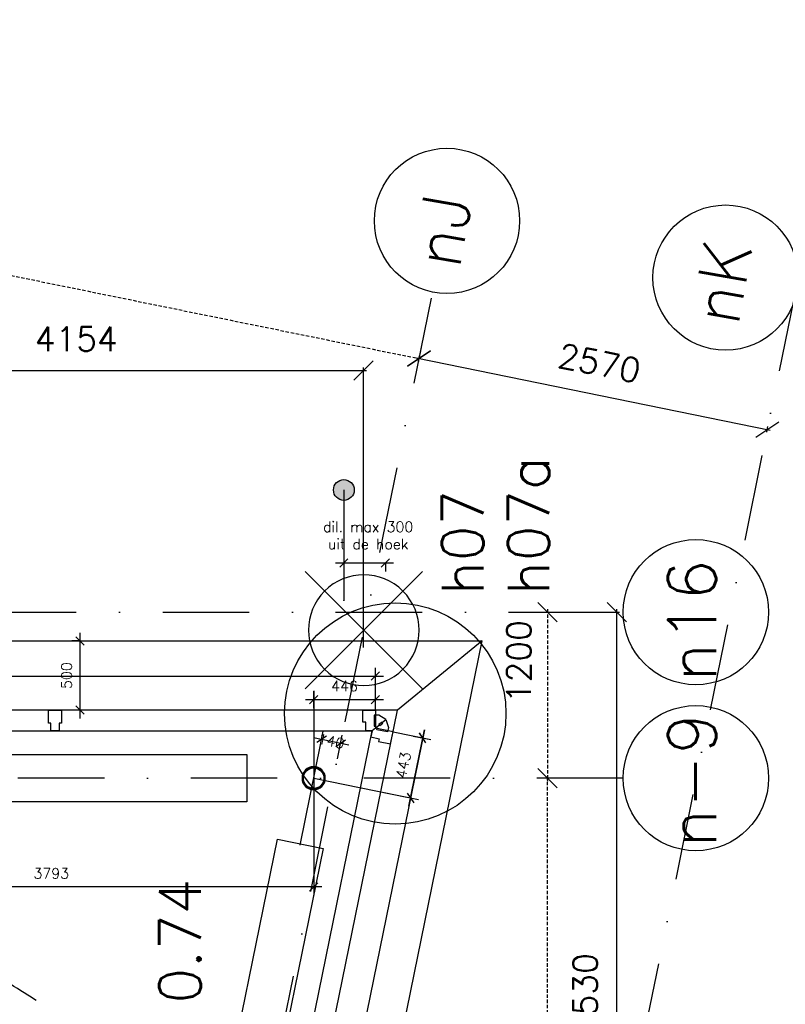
# Model space of a CAD drawing. Extents: x -33344 to 2055880, y -64816 to 121260.
# Tile 130 of 133: x 50468 to 56002, y 91142 to 98259. Entities that reach past the tile are written whole.
import ezdxf

# ---------------------------------------------------------------- set-up
doc = ezdxf.new("R2010")
doc.units = 0
doc.header["$LTSCALE"] = 50
doc.header["$MEASUREMENT"] = 0
doc.header["$PDMODE"] = 3
doc.header["$PDSIZE"] = 0.1
for name, pattern in [('DASHED', [0.75, 0.5, -0.25]), ('STRAM_0WT$1$DASHDOT', [25, 12.5, -6.25, 0, -6.25]), ('STRAM_0WT$1$DD1', [2.66667, 1.66667, -0.5, 0, -0.5])]:
    doc.linetypes.add(name, pattern=pattern)
doc.layers.get('0').update_dxf_attribs({"linetype": 'CONTINUOUS'})
doc.layers.get('DEFPOINTS').update_dxf_attribs({"linetype": 'CONTINUOUS'})
for name, color, linetype in [('_DETAILNUMMERS', 4, 'CONTINUOUS'), ('_DETAILNUMMERSTEKST', 4, 'CONTINUOUS'), ('A--A28--_F-2--', 7, 'CONTINUOUS'), ('A--L13A1_VLOEREN', 1, 'CONTINUOUS'), ('A--L21--', 3, 'CONTINUOUS'), ('A--L21A3_BUITENWAND', 3, 'CONTINUOUS'), ('A--L22A2_BINNENWAND', 2, 'CONTINUOUS'), ('A--L28--', 7, 'CONTINUOUS'), ('A--L28--_F-2--', 7, 'CONTINUOUS'), ('A--L31--', 2, 'CONTINUOUS'), ('A--L31--_F-2--', 7, 'CONTINUOUS'), ('A--L32--_F-23-', 2, 'CONTINUOUS'), ('A--M$1A-_F123-', 1, 'CONTINUOUS'), ('A--T$1A-_F123-_RN', 4, 'CONTINUOUS'), ('STRAM_0WT$0$A--L$7A-_STRA0', 1, 'STRAM_0WT$1$DASHDOT'), ('STRAM_0WT$0$A--L$7A1-_STR0', 1, 'CONTINUOUS'), ('STRAM_0WT$0$A--L$7A3-_STR0', 3, 'CONTINUOUS'), ('STRAM_0WT$0$A--L90--_F---0', 250, 'CONTINUOUS'), ('STRAM_0WT$1$A--L90--_F-23-', 7, 'CONTINUOUS'), ('STRAM_0WT$1$A--L90--_F123-', 7, 'CONTINUOUS'), ('STRAM_0WT$1$A--M$1A-_F123-', 1, 'CONTINUOUS'), ('STRAM_0WT$1$STRAMIEN', 1, 'STRAM_0WT$1$DD1'), ('X--LR---_CP', 7, 'CONTINUOUS'), ('XREF', 7, 'CONTINUOUS')]:
    doc.layers.add(name, color=color, linetype=linetype)
doc.styles.add('ALFA-0_25', font='ROMANS')
doc.styles.add('STRAM_0WT$1$HIEMSTRA', font='romans.shx')
doc.dimstyles.new('STANDARD$0', dxfattribs={"dimscale": 30, "dimtxt": 2.5, "dimasz": 2, "dimexe": 2, "dimexo": 0, "dimgap": 2, "dimtad": 1, "dimdec": 0, "dimzin": 0, "dimtxsty": 'ALFA-0_25', "dimblk1": 'OBLIQUE', "dimblk2": 'OBLIQUE', "dimsah": 1, "dimcen": -3, "dimdle": 2, "dimclrd": 1, "dimclre": 1, "dimclrt": 2, "dimazin": 3, "dimtfac": 0.666667, "dimtofl": 0, "dimtmove": 0, "dimatfit": 3, "dimtvp": 0.833333, "dimtolj": 1, "dimtzin": 0})
doc.dimstyles.new('STRAM_0WT$0$STANDARD', dxfattribs={"dimscale": 70, "dimtxt": 2.5, "dimasz": 2, "dimexe": 0.3, "dimexo": 0.3, "dimgap": 2, "dimtad": 1, "dimdec": 0, "dimzin": 0, "dimtxsty": 'STRAM_0WT$1$HIEMSTRA', "dimblk1": 'STRAM_0WT$0$_OBLIQUE', "dimblk2": 'STRAM_0WT$0$_OBLIQUE', "dimsah": 1, "dimcen": -0.09, "dimdle": 0.3, "dimclrd": 1, "dimclre": 1, "dimclrt": 4, "dimazin": 3, "dimtfac": 1, "dimtdec": 4, "dimtix": 1, "dimtofl": 0, "dimtmove": 0, "dimatfit": 3, "dimtvp": 625, "dimtolj": 1, "dimtzin": 0})

# ---------------------------------------------------------------- blocks, each defined once
blk = doc.blocks.new('Q020656-')
at = {"layer": 'A--A28--_F-2--', "color": 3}
for points in [[(-52.4, 52.4), (-59.5, 59.5), (-28.4, 68.5), (-32.2, 77.7)], [(-28.4, 68.5), (-32.2, 77.7), (0, 74.2), (0, 84.2)], [(0, 74.2), (0, 84.2), (28.4, 68.5), (32.2, 77.7)], [(28.4, 68.5), (32.2, 77.7), (52.4, 52.4), (59.5, 59.5)], [(-74.2, 0), (-84.2, 0), (-68.5, 28.4), (-77.7, 32.2)], [(-68.5, -28.4), (-77.7, -32.2), (-74.2, 0), (-84.2, 0)], [(-68.5, 28.4), (-77.7, 32.2), (-52.4, 52.4), (-59.5, 59.5)], [(52.4, 52.4), (59.5, 59.5), (68.5, 28.4), (77.7, 32.2)], [(68.5, 28.4), (77.7, 32.2), (74.2, 0), (84.2, 0)], [(74.2, 0), (84.2, 0), (68.5, -28.4), (77.7, -32.2)], [(-52.4, -52.4), (-59.5, -59.5), (-68.5, -28.4), (-77.7, -32.2)], [(-28.4, -68.5), (-32.2, -77.7), (-52.4, -52.4), (-59.5, -59.5)], [(0, -74.2), (0, -84.2), (-28.4, -68.5), (-32.2, -77.7)], [(28.4, -68.5), (32.2, -77.7), (0, -74.2), (0, -84.2)], [(52.4, -52.4), (59.5, -59.5), (28.4, -68.5), (32.2, -77.7)], [(68.5, -28.4), (77.7, -32.2), (52.4, -52.4), (59.5, -59.5)]]:
    blk.add_solid(points, dxfattribs=at)
at = {"layer": 'A--L28--_F-2--', "color": 3, "linetype": 'CONTINUOUS'}
blk.add_lwpolyline([(0, 84.2, 1), (0, -84.2, 1), (0, 84.2), (0, 74.2, -1), (0, -74.2, -1), (0, 74.2)], format="xyb", close=True, dxfattribs=at)
at = {"layer": 'X--LR---_CP', "color": 4, "linetype": 'CONTINUOUS'}
blk.add_point((0, 0), dxfattribs=at)
blk = doc.blocks.new('_OBLIQUE')
at = {"color": 0, "linetype": 'BYBLOCK'}
blk.add_line((-0.5, -0.5), (0.5, 0.5), dxfattribs=at)
blk = doc.blocks.new('*D255')
at = {"layer": 'A--M$1A-_F123-', "color": 1}
for p, q in [((52627.2, 92944.9), (52662.1, 93116.5)), ((52591.4, 93069.7), (52846.1, 93017.8)), ((52764.4, 92917), (52799.3, 93088.5))]:
    blk.add_line(p, q, dxfattribs=at)
at = {"layer": 'DEFPOINTS', "color": 0}
for p in [(52787.3, 93029.7), (52627.2, 92944.9), (52764.4, 92917)]:
    blk.add_point(p, dxfattribs=at)
at = {"layer": 'A--M$1A-_F123-', "color": 1, "xscale": 60, "yscale": 60, "zscale": 60}
for p, rotation in [((52650.2, 93057.7), 168.4862903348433), ((52787.3, 93029.7), 348.4862903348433)]:
    blk.add_blockref('_OBLIQUE', p, dxfattribs=dict(at, rotation=rotation))
at = {"layer": 'A--M$1A-_F123-', "color": 2, "insert": (52718.8, 93043.7), "char_height": 75, "attachment_point": 5, "rotation": 348.48629, "style": 'ALFA-0_25'}
blk.add_mtext('\\A1;140', dxfattribs=at)
blk = doc.blocks.new('*D517')
at = {"layer": 'A--M$1A-_F123-', "color": 1, "linetype": 'CONTINUOUS'}
for p, q in [((52592.9, 93409), (52592.9, 91930.6)), ((48799.5, 92084.8), (48799.5, 91930.6)), ((52652.9, 91990.6), (48739.5, 91990.6))]:
    blk.add_line(p, q, dxfattribs=at)
at = {"layer": 'DEFPOINTS', "color": 0, "linetype": 'CONTINUOUS'}
for p in [(52592.9, 93409), (48799.5, 92084.8), (48799.5, 91990.6)]:
    blk.add_point(p, dxfattribs=at)
at = {"layer": 'A--M$1A-_F123-', "color": 1, "linetype": 'CONTINUOUS', "xscale": 60, "yscale": 60, "zscale": 60, "rotation": 180}
blk.add_blockref('_OBLIQUE', (48799.5, 91990.6), dxfattribs=at)
at = {"layer": 'A--M$1A-_F123-', "color": 1, "linetype": 'CONTINUOUS', "xscale": 60, "yscale": 60, "zscale": 60}
blk.add_blockref('_OBLIQUE', (52592.9, 91990.6), dxfattribs=at)
at = {"layer": 'A--M$1A-_F123-', "color": 2, "linetype": 'CONTINUOUS', "insert": (50696.2, 92088.1), "char_height": 75, "attachment_point": 5, "style": 'ALFA-0_25'}
blk.add_mtext('\\A1;3793', dxfattribs=at)
blk = doc.blocks.new('*D635')
at = {"layer": 'A--M$1A-_F123-', "color": 1, "linetype": 'CONTINUOUS'}
for p, q in [((52592.9, 93283), (52592.9, 93404.8)), ((53038.6, 93268.5), (53038.6, 93404.8)), ((52532.9, 93344.8), (53098.6, 93344.8))]:
    blk.add_line(p, q, dxfattribs=at)
at = {"layer": 'DEFPOINTS', "color": 0, "linetype": 'CONTINUOUS'}
for p in [(53038.6, 93344.8), (52592.9, 93283), (53038.6, 93268.5)]:
    blk.add_point(p, dxfattribs=at)
at = {"layer": 'A--M$1A-_F123-', "color": 1, "linetype": 'CONTINUOUS', "xscale": 60, "yscale": 60, "zscale": 60, "rotation": 180}
blk.add_blockref('_OBLIQUE', (52592.9, 93344.8), dxfattribs=at)
at = {"layer": 'A--M$1A-_F123-', "color": 1, "linetype": 'CONTINUOUS', "xscale": 60, "yscale": 60, "zscale": 60}
blk.add_blockref('_OBLIQUE', (53038.6, 93344.8), dxfattribs=at)
at = {"layer": 'A--M$1A-_F123-', "color": 2, "linetype": 'CONTINUOUS', "insert": (52815.8, 93442.3), "char_height": 75, "attachment_point": 5, "style": 'ALFA-0_25'}
blk.add_mtext('\\A1;446', dxfattribs=at)
blk = doc.blocks.new('DILATATIEVOEG')
at = {"layer": 'A--L21A3_BUITENWAND', "linetype": 'CONTINUOUS'}
h = blk.add_hatch(color=256, dxfattribs=at)
edge = h.paths.add_edge_path()
edge.add_arc((-800, 0), 75, 0, 360)
blk.add_line((-800, 0), (0, 0), dxfattribs=at)
blk.add_circle((-800, 0), 75, dxfattribs=at)
at = {"layer": 'X--LR---_CP', "linetype": 'CONTINUOUS'}
blk.add_point((0, 0), dxfattribs=at)
blk = doc.blocks.new('*D678')
at = {"layer": 'A--M$1A-_F123-', "color": 1, "linetype": 'CONTINUOUS'}
for p, q in [((53171, 94331.6), (52751, 94331.6)), ((52811, 94331.6), (52811, 94271.6)), ((53111, 94331.6), (53111, 94271.6))]:
    blk.add_line(p, q, dxfattribs=at)
at = {"layer": 'DEFPOINTS', "color": 0, "linetype": 'CONTINUOUS'}
for p in [(52811, 94331.6, -17), (52811, 94331.6), (53111, 94331.6)]:
    blk.add_point(p, dxfattribs=at)
at = {"layer": 'A--M$1A-_F123-', "color": 1, "linetype": 'CONTINUOUS', "xscale": 60, "yscale": 60, "zscale": 60}
for p, rotation in [((52811, 94331.6), 179.9999999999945), ((53111, 94331.6), 359.9999999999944)]:
    blk.add_blockref('_OBLIQUE', p, dxfattribs=dict(at, rotation=rotation))
at = {"layer": 'A--M$1A-_F123-', "color": 2, "linetype": 'CONTINUOUS', "insert": (52986.7, 94531.1), "char_height": 75, "attachment_point": 5, "style": 'ALFA-0_25'}
blk.add_mtext('\\A1;dil. max 300\\Puit de hoek', dxfattribs=at)
blk = doc.blocks.new('STRAM_0WT$1$S090024-')
at = {"layer": 'STRAM_0WT$0$A--L90--_F---0', "linetype": 'CONTINUOUS'}
for points in [[(-0.000001, 5.999999), (-0.000001, -6)], [(-6.000001, 0), (5.999999, 0)]]:
    blk.add_lwpolyline(points, dxfattribs=at)
blk.add_lwpolyline([(-4.000001, 0, 1), (3.999998, 0, 1)], format="xyb", close=True, dxfattribs=at)
at = {"layer": 'STRAM_0WT$1$A--L90--_F-23-', "color": 255}
blk.add_circle((0, 0), 0.0123, dxfattribs=at)
at = {"layer": 'STRAM_0WT$1$A--L90--_F123-', "color": 2, "linetype": 'CONTINUOUS'}
for points in [[(-0.000001, 5.999999), (-0.000001, -6)], [(-6.000001, 0), (5.999999, 0)]]:
    blk.add_lwpolyline(points, dxfattribs=at)
blk.add_lwpolyline([(-4.000001, 0, 1), (3.999998, 0, 1)], format="xyb", close=True, dxfattribs=at)
blk = doc.blocks.new('STRAM_0WT$0$_OBLIQUE')
at = {"color": 0, "linetype": 'BYBLOCK'}
blk.add_line((-0.5, -0.5), (0.5, 0.5), dxfattribs=at)
blk = doc.blocks.new('*D1854')
at = {"layer": 'DEFPOINTS', "color": 0, "linetype": 'CONTINUOUS'}
for p in [(-26819.9, 63646.9), (-22665.6, 63477.1), (-22665.6, 61452.4)]:
    blk.add_point(p, dxfattribs=at)
at = {"layer": 'STRAM_0WT$1$A--M$1A-_F123-', "color": 1, "linetype": 'CONTINUOUS'}
for p, q in [((-26819.9, 63625.9), (-26819.9, 63456.1)), ((-22665.6, 61473.4), (-22665.6, 63498.1)), ((-26840.9, 63477.1), (-22644.6, 63477.1))]:
    blk.add_line(p, q, dxfattribs=at)
at = {"layer": 'STRAM_0WT$1$A--M$1A-_F123-', "color": 1, "linetype": 'CONTINUOUS', "xscale": 140, "yscale": 140, "zscale": 140, "rotation": 180}
blk.add_blockref('STRAM_0WT$0$_OBLIQUE', (-26819.9, 63477.1), dxfattribs=at)
at = {"layer": 'STRAM_0WT$1$A--M$1A-_F123-', "color": 1, "linetype": 'CONTINUOUS', "xscale": 140, "yscale": 140, "zscale": 140}
blk.add_blockref('STRAM_0WT$0$_OBLIQUE', (-22665.6, 63477.1), dxfattribs=at)
at = {"layer": 'STRAM_0WT$1$A--M$1A-_F123-', "color": 4, "linetype": 'CONTINUOUS', "insert": (-24742.8, 63704.6), "char_height": 175, "attachment_point": 5, "style": 'STRAM_0WT$1$HIEMSTRA'}
blk.add_mtext('\\A1;4154', dxfattribs=at)
blk = doc.blocks.new('*D1909')
at = {"color": 1, "linetype": 'BYBLOCK'}
for p, q in [((-34242.7, 66138.4), (-34273.4, 65987.8)), ((-34289.8, 66012.5), (-22245.1, 63559)), ((-22239.2, 63693.3), (-22269.9, 63542.7))]:
    blk.add_line(p, q, dxfattribs=at)
at = {"layer": 'DEFPOINTS', "color": 0, "linetype": 'BYBLOCK'}
for p in [(-34238.5, 66159), (-22235, 63713.9), (-22265.7, 63563.2)]:
    blk.add_point(p, dxfattribs=at)
at = {"color": 1, "linetype": 'BYBLOCK', "xscale": 140, "yscale": 140, "zscale": 140}
for p, rotation in [((-34269.2, 66008.4), 168.4862903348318), ((-22265.7, 63563.2), 348.4862903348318)]:
    blk.add_blockref('STRAM_0WT$0$_OBLIQUE', p, dxfattribs=dict(at, rotation=rotation))
at = {"color": 4, "linetype": 'BYBLOCK', "insert": (-28222, 65008.7), "char_height": 175, "attachment_point": 5, "rotation": 348.48629, "style": 'STRAM_0WT$1$HIEMSTRA'}
blk.add_mtext('\\A1;12250', dxfattribs=at)
blk = doc.blocks.new('*D1919')
at = {"layer": 'DEFPOINTS', "color": 0}
for p in [(-21147.6, 61729.8), (-20836.2, 61729.8), (-20735.9, 56200)]:
    blk.add_point(p, dxfattribs=at)
at = {"layer": 'STRAM_0WT$1$A--M$1A-_F123-', "color": 1}
for p, q in [((-21126.6, 61729.8), (-20815.2, 61729.8)), ((-20836.2, 56179), (-20836.2, 61750.8))]:
    blk.add_line(p, q, dxfattribs=at)
at = {"layer": 'STRAM_0WT$1$A--M$1A-_F123-', "color": 1, "xscale": 140, "yscale": 140, "zscale": 140}
for p, rotation in [((-20836.2, 61729.8), 90), ((-20836.2, 56200), 270)]:
    blk.add_blockref('STRAM_0WT$0$_OBLIQUE', p, dxfattribs=dict(at, rotation=rotation))
at = {"layer": 'STRAM_0WT$1$A--M$1A-_F123-', "color": 4, "insert": (-21063.7, 58964.9), "char_height": 175, "attachment_point": 5, "rotation": 90, "style": 'STRAM_0WT$1$HIEMSTRA'}
blk.add_mtext('\\A1;5530', dxfattribs=at)
blk = doc.blocks.new('*D1920')
at = {"color": 1, "linetype": 'BYBLOCK'}
blk.add_line((-21453.7, 61750.8), (-21453.7, 60508.8), dxfattribs=at)
at = {"layer": 'DEFPOINTS', "color": 0, "linetype": 'BYBLOCK'}
for p in [(-21453.7, 61729.8), (-21453.7, 60529.8), (-21453.7, 60529.8)]:
    blk.add_point(p, dxfattribs=at)
at = {"color": 1, "linetype": 'BYBLOCK', "xscale": 140, "yscale": 140, "zscale": 140}
for p, rotation in [((-21453.7, 61729.8), 90), ((-21453.7, 60529.8), 270)]:
    blk.add_blockref('STRAM_0WT$0$_OBLIQUE', p, dxfattribs=dict(at, rotation=rotation))
at = {"color": 4, "linetype": 'BYBLOCK', "insert": (-21660.9, 61372), "char_height": 175, "attachment_point": 5, "rotation": 90, "style": 'STRAM_0WT$1$HIEMSTRA'}
blk.add_mtext('\\A1;1200', dxfattribs=at)
blk = doc.blocks.new('*D1921')
at = {"color": 1, "linetype": 'BYBLOCK'}
blk.add_line((-21453.7, 56504), (-21453.7, 60550.8), dxfattribs=at)
at = {"layer": 'DEFPOINTS', "color": 0, "linetype": 'BYBLOCK'}
for p in [(-21453.7, 60529.8), (-21453.7, 60529.8), (-21453.7, 56525)]:
    blk.add_point(p, dxfattribs=at)
at = {"color": 1, "linetype": 'BYBLOCK', "xscale": 140, "yscale": 140, "zscale": 140}
for p, rotation in [((-21453.7, 60529.8), 90), ((-21453.7, 56525), 270)]:
    blk.add_blockref('STRAM_0WT$0$_OBLIQUE', p, dxfattribs=dict(at, rotation=rotation))
at = {"color": 4, "linetype": 'BYBLOCK', "insert": (-21681.2, 58527.4), "char_height": 175, "attachment_point": 5, "rotation": 90, "style": 'STRAM_0WT$1$HIEMSTRA'}
blk.add_mtext('\\A1;4005', dxfattribs=at)
blk = doc.blocks.new('*D1943')
at = {"layer": 'DEFPOINTS', "color": 0}
for p in [(-22273.9, 63522.9), (-19755.9, 63010), (-19747.7, 63050.3)]:
    blk.add_point(p, dxfattribs=at)
at = {"layer": 'STRAM_0WT$1$A--M$1A-_F123-', "color": 1}
for p, q in [((-22286.3, 63567.4), (-19727.1, 63046.1)), ((-22269.7, 63543.5), (-22261.5, 63583.8)), ((-19751.8, 63030.6), (-19743.5, 63070.9))]:
    blk.add_line(p, q, dxfattribs=at)
at = {"layer": 'STRAM_0WT$1$A--M$1A-_F123-', "color": 1, "xscale": 140, "yscale": 140, "zscale": 140}
for p, rotation in [((-22265.7, 63563.2), 168.4862903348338), ((-19747.7, 63050.3), 348.4862903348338)]:
    blk.add_blockref('STRAM_0WT$0$_OBLIQUE', p, dxfattribs=dict(at, rotation=rotation))
at = {"layer": 'STRAM_0WT$1$A--M$1A-_F123-', "color": 4, "insert": (-20961.3, 63529.7), "char_height": 175, "attachment_point": 5, "rotation": 348.48629, "style": 'STRAM_0WT$1$HIEMSTRA'}
blk.add_mtext('\\A1;2570', dxfattribs=at)
blk = doc.blocks.new('*D1965')
at = {"layer": 'DEFPOINTS', "color": 0}
for p in [(-51474.3, 62909.3), (-50061.5, 62275.8), (-52870, 61599.8), (-20789, 61599.8), (-35193.3, 59592.9)]:
    blk.add_point(p, dxfattribs=at)
at = {"layer": 'STRAM_0WT$1$A--M$1A-_F123-', "color": 1}
blk.add_arc((-45045.8, 61599.8), 5061, 168.48629, 180, dxfattribs=at)
at = {"layer": 'STRAM_0WT$1$A--M$1A-_F123-', "color": 1, "xscale": 140, "yscale": 140, "zscale": 140}
for p, rotation in [((-50005, 62610), 78.48629033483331), ((-50106.8, 61599.8), 269.9999999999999)]:
    blk.add_blockref('STRAM_0WT$0$_OBLIQUE', p, dxfattribs=dict(at, rotation=rotation))
at = {"layer": 'STRAM_0WT$1$A--M$1A-_F123-', "color": 4, "insert": (-50307.6, 62130.3), "char_height": 175, "attachment_point": 5, "rotation": 84.24315, "style": 'STRAM_0WT$1$HIEMSTRA'}
blk.add_mtext('\\A1;11.51°', dxfattribs=at)
blk = doc.blocks.new('*D782')
at = {"layer": 'A--M$1A-_F123-', "color": 1}
for p, q in [((50904.4, 93208.6), (50904.4, 93828.4)), ((50904.4, 93768.4), (50844.4, 93768.4)), ((50904.5, 93268.6), (50844.4, 93268.6))]:
    blk.add_line(p, q, dxfattribs=at)
at = {"layer": 'DEFPOINTS', "color": 0}
for p in [(50904.4, 93768.4), (50904.4, 93768.4), (50904.5, 93268.6)]:
    blk.add_point(p, dxfattribs=at)
at = {"layer": 'A--M$1A-_F123-', "color": 1, "xscale": 60, "yscale": 60, "zscale": 60}
for p, rotation in [((50904.4, 93768.4), 90), ((50904.4, 93268.6), 270)]:
    blk.add_blockref('_OBLIQUE', p, dxfattribs=dict(at, rotation=rotation))
at = {"layer": 'A--M$1A-_F123-', "color": 2, "insert": (50806.9, 93518.5), "char_height": 75, "attachment_point": 5, "rotation": 90, "style": 'ALFA-0_25'}
blk.add_mtext('\\A1;500', dxfattribs=at)
blk = doc.blocks.new('*D783')
at = {"layer": 'A--M$1A-_F123-', "color": 1}
for p, q in [((47534, 93268.6), (47534, 93574.3)), ((53038.6, 93268.6), (53038.6, 93574.3)), ((47474, 93514.3), (53098.6, 93514.3))]:
    blk.add_line(p, q, dxfattribs=at)
at = {"layer": 'DEFPOINTS', "color": 0}
for p in [(53038.6, 93514.3), (47534, 93268.6), (53038.6, 93268.6)]:
    blk.add_point(p, dxfattribs=at)
at = {"layer": 'A--M$1A-_F123-', "color": 1, "xscale": 60, "yscale": 60, "zscale": 60, "rotation": 180}
blk.add_blockref('_OBLIQUE', (47534, 93514.3), dxfattribs=at)
at = {"layer": 'A--M$1A-_F123-', "color": 1, "xscale": 60, "yscale": 60, "zscale": 60}
blk.add_blockref('_OBLIQUE', (53038.6, 93514.3), dxfattribs=at)
at = {"layer": 'A--M$1A-_F123-', "color": 2, "insert": (50286.3, 93611.8), "char_height": 75, "attachment_point": 5, "style": 'ALFA-0_25'}
blk.add_mtext('\\A1;5505', dxfattribs=at)
blk = doc.blocks.new('*D784')
at = {"layer": 'A--M$1A-_F123-', "color": 1}
for p, q in [((53393.2, 93126.5), (52270.7, 87614.6)), ((53313.2, 93081.5), (53440, 93055.7)), ((52214.7, 87687.2), (52341.5, 87661.4))]:
    blk.add_line(p, q, dxfattribs=at)
at = {"layer": 'DEFPOINTS', "color": 0}
for p in [(53313.2, 93081.5), (52214.7, 87687.2), (52282.7, 87673.4)]:
    blk.add_point(p, dxfattribs=at)
at = {"layer": 'A--M$1A-_F123-', "color": 1, "xscale": 60, "yscale": 60, "zscale": 60}
for p, rotation in [((53381.2, 93067.7), 78.4897498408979), ((52282.7, 87673.4), 258.4897498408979)]:
    blk.add_blockref('_OBLIQUE', p, dxfattribs=dict(at, rotation=rotation))
at = {"layer": 'A--M$1A-_F123-', "color": 2, "insert": (52736.4, 90390), "char_height": 75, "attachment_point": 5, "rotation": 78.48975, "style": 'ALFA-0_25'}
blk.add_mtext('\\A1;5505', dxfattribs=at)
blk = doc.blocks.new('*D799')
at = {"layer": 'A--M$1A-_F123-', "color": 1, "linetype": 'CONTINUOUS'}
for p, q in [((53166.4, 93112), (53440.1, 93056.3)), ((53280.9, 92575.3), (53393.3, 93127)), ((53077.9, 92677.9), (53351.7, 92622.2))]:
    blk.add_line(p, q, dxfattribs=at)
at = {"layer": 'DEFPOINTS', "color": 0, "linetype": 'CONTINUOUS'}
for p in [(53166.4, 93112), (53381.3, 93068.2), (53077.9, 92677.9)]:
    blk.add_point(p, dxfattribs=at)
at = {"layer": 'A--M$1A-_F123-', "color": 1, "linetype": 'CONTINUOUS', "xscale": 60, "yscale": 60, "zscale": 60}
for p, rotation in [((53381.3, 93068.2), 78.48658935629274), ((53292.9, 92634.1), 258.4865893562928)]:
    blk.add_blockref('_OBLIQUE', p, dxfattribs=dict(at, rotation=rotation))
at = {"layer": 'A--M$1A-_F123-', "color": 2, "linetype": 'CONTINUOUS', "insert": (53241.6, 92870.6), "char_height": 75, "attachment_point": 5, "rotation": 78.48659, "style": 'ALFA-0_25'}
blk.add_mtext('\\A1;443', dxfattribs=at)
blk = doc.blocks.new('STRAM_0WT')
at = {"layer": 'STRAM_0WT$0$A--L$7A-_STRA0'}
for p, q in [((-19536.557, 64086.97), (-24443.109, 39999.999)), ((-22177.023, 63998.514), (-26990.45, 40368.709)), ((-52869.992, 61729.831), (-20789.004, 61729.831)), ((-20789.004, 60529.831), (-30591.358, 60529.831))]:
    blk.add_line(p, q, dxfattribs=at)
blk.add_arc((-34634.779, 43899.561), 17830, 41.3470109, 90.0000931, dxfattribs=at)
at = {"layer": 'STRAM_0WT$0$A--L$7A1-_STR0'}
for centre in [(-22062.981, 64558.363), (-20049.098, 64148.132), (-20264.004, 61729.831), (-20264.004, 60529.831)]:
    blk.add_circle(centre, 525, dxfattribs=at)
at = {"layer": 'STRAM_0WT$1$STRAMIEN', "linetype": 'STRAM_0WT$1$DASHDOT', "xscale": 100, "yscale": 100, "rotation": 315}
blk.add_blockref('STRAM_0WT$1$S090024-', (-22664.408, 61599.831), dxfattribs=at)
at = {"layer": 'STRAM_0WT$0$A--L$7A3-_STR0', "style": 'STRAM_0WT$1$HIEMSTRA'}
for s, rotation, p in [('nJ', 80, (-21972.746, 64199.515)), ('nK', 80, (-19958.863, 63789.284)), ('n16', 90, (-20116.556, 61225.962)), ('n-9', 90, (-20116.556, 60025.962))]:
    blk.add_text(s, height=350, rotation=rotation, dxfattribs=at).set_placement(p)
at = {"layer": 'STRAM_0WT$1$A--M$1A-_F123-', "linetype": 'CONTINUOUS'}
dim = blk.add_aligned_dim(p1=(-34238.496, 66159.01), p2=(-22235.003, 63713.88), distance=-153.746, dimstyle='STRAM_0WT$0$STANDARD', dxfattribs=at)
dim.commit()
dim.dimension.update_dxf_attribs({"geometry": '*D1909', "text_midpoint": (-28222.028, 65008.715)})
dim = blk.add_linear_dim(base=(-22665.638, 63477.07), p1=(-26819.938, 63646.914), p2=(-22665.638, 61452.399), dimstyle='STRAM_0WT$0$STANDARD', dxfattribs=at)
dim.commit()
dim.dimension.update_dxf_attribs({"geometry": '*D1854', "text_midpoint": (-24742.788, 63704.57)})
at = {"layer": 'STRAM_0WT$1$A--M$1A-_F123-'}
dim = blk.add_aligned_dim(p1=(-22273.908, 63522.891), p2=(-19755.942, 63009.977), distance=41.165, dimstyle='STRAM_0WT$0$STANDARD', dxfattribs=at)
dim.commit()
dim.dimension.update_dxf_attribs({"geometry": '*D1943', "text_midpoint": (-20961.299, 63529.693)})
dim = blk.add_angular_dim_2l(base=(-50061.471, 62275.822), line1=((-35193.327, 59592.871), (-51474.264, 62909.322)), line2=((-52869.992, 61599.831), (-20789.004, 61599.831)), dimstyle='STRAM_0WT$0$STANDARD', override={"dimdec": 2, "dimadec": 2}, dxfattribs=at)
dim.commit()
dim.dimension.update_dxf_attribs({"geometry": '*D1965', "text_midpoint": (-50307.647, 62130.309)})
dim = blk.add_linear_dim(base=(-21336.185, 60529.831), p1=(-21336.185, 61729.831), p2=(-21336.185, 60529.831), angle=90, dimstyle='STRAM_0WT$0$STANDARD', dxfattribs=at)
dim.commit()
dim.dimension.update_dxf_attribs({"geometry": '*D1920', "text_midpoint": (-21543.294, 61372.047), "dimtype": 128, "insert": (117.56, 0)})
dim = blk.add_linear_dim(base=(-20836.185, 61729.831), p1=(-20735.894, 56199.999), p2=(-21147.571, 61729.831), angle=90, dimstyle='STRAM_0WT$0$STANDARD', override={"dimse1": 1}, dxfattribs=at)
dim.commit()
dim.dimension.update_dxf_attribs({"geometry": '*D1919', "text_midpoint": (-21063.685, 58964.915)})
dim = blk.add_linear_dim(base=(-21336.185, 60529.831), p1=(-21336.185, 56524.999), p2=(-21336.185, 60529.831), angle=90, dimstyle='STRAM_0WT$0$STANDARD', dxfattribs=at)
dim.commit()
dim.dimension.update_dxf_attribs({"geometry": '*D1921', "text_midpoint": (-21563.685, 58527.415), "insert": (117.56, 0)})

msp = doc.modelspace()

# ---------------------------------------------------------------- linework, layer by layer
at = {"layer": '_DETAILNUMMERS'}
msp.add_circle((53182.5, 93243.8), 800, dxfattribs=at)
at = {"layer": 'A--L13A1_VLOEREN'}
for points in [[(47753.7, 92946.7), (52108.8, 92946.7), (52108.8, 92606.7), (47753.7, 92606.7)], [(52661.9, 92268.5), (51790.2, 87989), (51458.9, 88056.5), (52330.6, 92336)]]:
    msp.add_lwpolyline(points, close=True, dxfattribs=at)
at = {"layer": 'A--L22A2_BINNENWAND'}
for p, q in [((47507.2, 93768.2), (53810.8, 93768.6)), ((52500.3, 87335), (53810.8, 93768.6)), ((53810.8, 93768.6), (53198.2, 93268.5))]:
    msp.add_line(p, q, dxfattribs=at)
at = {"layer": 'A--L31--', "color": 2}
for p, q in [((53198.2, 93268.5), (47631.4, 93268.6)), ((52084.6, 87801.5), (53198.2, 93268.5)), ((47610.4, 93118.6), (53014.6, 93118.6)), ((51937, 87828.5), (53014.6, 93118.6))]:
    msp.add_line(p, q, dxfattribs=at)
at = {"layer": 'A--L31--'}
for points in [[(53067.6, 93161.7), (53063.9, 93166.2), (53086.8, 93184.9), (53090.5, 93180.4), (53114.9, 93200.3), (53063.8, 93231), (53029.8, 93231), (53029.8, 93152), (53038.8, 93152), (53038.8, 93138.3)], [(53067.1, 93161.4), (53071.1, 93156.6), (53093.9, 93175.3), (53090, 93180.1), (53114.4, 93200), (53134.4, 93144.2), (53127.7, 93110.9), (53050.2, 93126.6), (53052, 93135.5), (53038.6, 93138.2)]]:
    msp.add_lwpolyline(points, close=True, dxfattribs=at)
at = {"layer": 'A--L31--_F-2--', "color": 2, "linetype": 'CONTINUOUS'}
for points in [[(53038.6, 93268.5), (53038.6, 93138.2), (53014.6, 93118.6), (52969.6, 93118.6), (52969.6, 93180.5), (52948.6, 93180.5), (52948.6, 93268.5)], [(53166.4, 93112.2), (53038.6, 93138.2), (53014.6, 93118.6), (53005.7, 93074.5), (53066.4, 93062.1), (53062.2, 93041.5), (53148.4, 93024)]]:
    msp.add_lwpolyline(points, close=True, dxfattribs=at)
at = {"layer": 'A--L32--_F-23-'}
msp.add_lwpolyline([(50678.2, 93268.6), (50769.2, 93268.6), (50771.2, 93268.6), (50771.2, 93174.8), (50771.2, 93174.8), (50754.2, 93174.8), (50754.2, 93120.6), (50752.2, 93118.6), (50695.2, 93118.6), (50693.2, 93120.6), (50693.2, 93174.8), (50678.2, 93174.8), (50676.2, 93174.8), (50676.2, 93268.6)], close=True, dxfattribs=at)
at = {"layer": 'A--M$1A-_F123-'}
msp.add_line((52494.2, 92292), (52644.5, 93030.1), dxfattribs=at)
at = {"layer": 'A--M$1A-_F123-', "linetype": 'CONTINUOUS'}
msp.add_line((52592.9, 92776.7), (53266.6, 92639.5), dxfattribs=at)
at = {"layer": 'X--LR---_CP'}
for p in [(53043.1, 93268.5), (53043.1, 93268.5), (53043.1, 93268.5), (53163.1, 93121.3), (53163.1, 93121.3), (53163.1, 93121.3)]:
    msp.add_point(p, dxfattribs=at)

# ---------------------------------------------------------------- block references
at = {"layer": 'A--L21--', "color": 1, "rotation": 270}
msp.add_blockref('DILATATIEVOEG', (52811, 94059.9), dxfattribs=at)
at = {"layer": 'A--L28--'}
msp.add_blockref('Q020656-', (52592.9, 92776.7), dxfattribs=at)
at = {"layer": 'XREF', "linetype": 'DASHED', "ltscale": 20}
msp.add_blockref('STRAM_0WT', (75619.4, 32246.9), dxfattribs=at)

# ---------------------------------------------------------------- texts
at = {"layer": '_DETAILNUMMERSTEKST', "style": 'ALFA-0_25'}
for s, p in [('h07a', (54295.5, 94100.9)), ('h07', (53819.8, 94100.9))]:
    msp.add_text(s, height=300, rotation=90, dxfattribs=at).set_placement(p)
at = {"layer": 'A--T$1A-_F123-_RN', "style": 'ALFA-0_25'}
msp.add_text('0.74', height=300, rotation=90, dxfattribs=at).set_placement((51777.1, 91147.6))

# ---------------------------------------------------------------- dimensions: what is measured, and where the dimension line sits
at = {"layer": 'A--M$1A-_F123-', "linetype": 'CONTINUOUS'}
dim = msp.add_linear_dim(base=(52811, 94331.6), p1=(53111, 94331.6), p2=(52811, 94331.6, -17), angle=180, text='dil. max <>\\Puit de hoek', dimstyle='STANDARD$0', dxfattribs=at)
dim.commit()
dim.dimension.update_dxf_attribs({"geometry": '*D678', "text_midpoint": (52986.7, 94531.1), "dimtype": 161})
at = {"layer": 'A--M$1A-_F123-'}
dim = msp.add_linear_dim(base=(50904.4, 93768.4), p1=(50904.5, 93268.6), p2=(50904.4, 93768.4), angle=90, dimstyle='STANDARD$0', dxfattribs=at)
dim.commit()
dim.dimension.update_dxf_attribs({"geometry": '*D782', "text_midpoint": (50806.9, 93518.5)})
dim = msp.add_linear_dim(base=(53038.6, 93514.3), p1=(47534, 93268.6), p2=(53038.6, 93268.6), dimstyle='STANDARD$0', dxfattribs=at)
dim.commit()
dim.dimension.update_dxf_attribs({"geometry": '*D783', "text_midpoint": (50286.3, 93611.8)})
at = {"layer": 'A--M$1A-_F123-', "linetype": 'CONTINUOUS'}
for base, p1, p2, picture, middle in [((53038.6, 93344.8), (52592.9, 93283), (53038.6, 93268.5), '*D635', (52815.8, 93442.3)), ((48799.5, 91990.6), (52592.9, 93409), (48799.5, 92084.8), '*D517', (50696.2, 92088.1))]:
    dim = msp.add_linear_dim(base=base, p1=p1, p2=p2, dimstyle='STANDARD$0', dxfattribs=at)
    dim.commit()
    dim.dimension.update_dxf_attribs({"geometry": picture, "text_midpoint": middle})
at = {"layer": 'A--M$1A-_F123-'}
dim = msp.add_aligned_dim(p1=(53313.2, 93081.5), p2=(52214.7, 87687.2), distance=69.4, dimstyle='STANDARD$0', dxfattribs=at)
dim.commit()
dim.dimension.update_dxf_attribs({"geometry": '*D784', "text_midpoint": (52736.4, 90390)})
dim = msp.add_linear_dim(base=(52787.3, 93029.7), p1=(52627.2, 92944.9), p2=(52764.4, 92917), angle=348.48629, dimstyle='STANDARD$0', dxfattribs=at)
dim.commit()
dim.dimension.update_dxf_attribs({"geometry": '*D255', "text_midpoint": (52718.8, 93043.7), "dimtype": 161})
at = {"layer": 'A--M$1A-_F123-', "linetype": 'CONTINUOUS'}
dim = msp.add_aligned_dim(p1=(53077.9, 92677.9), p2=(53166.4, 93112), distance=-219.4, dimstyle='STANDARD$0', dxfattribs=at)
dim.commit()
dim.dimension.update_dxf_attribs({"geometry": '*D799', "text_midpoint": (53241.6, 92870.6)})

doc.saveas('drawing.dxf')
